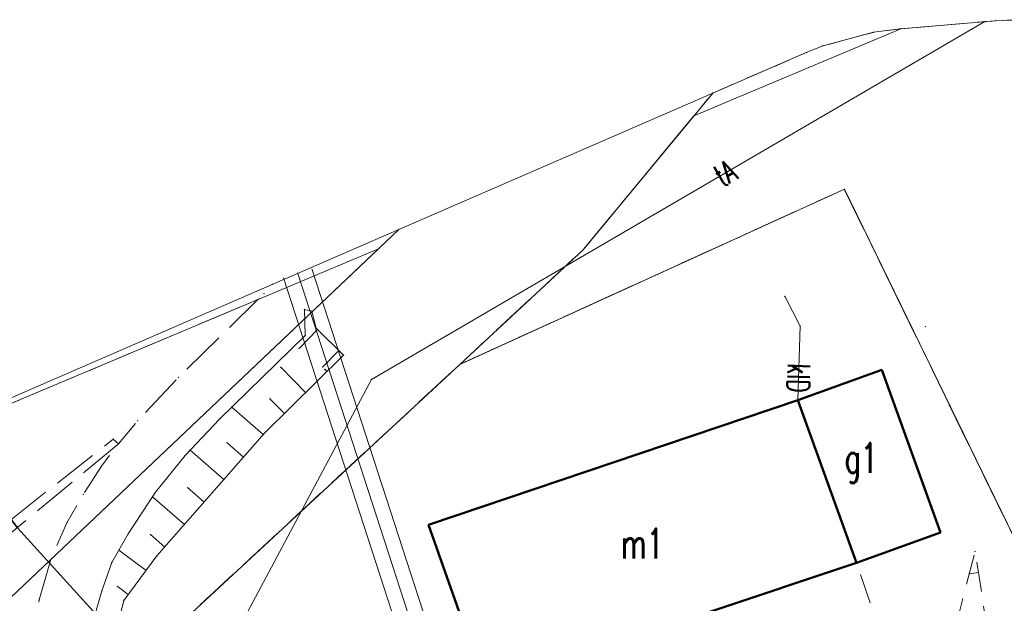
# Model space of a CAD drawing. Header units: metres. Extents: x 7422311 to 7422914, y 5495352 to 5495886.
# Tile 14 of 22: x 7422377 to 7422410, y 5495867 to 5495886. Entities that reach past the tile are written whole.
import ezdxf
from ezdxf.enums import TextEntityAlignment as Align

# ---------------------------------------------------------------- set-up
doc = ezdxf.new("R2010")
doc.units = ezdxf.units.M
for name, pattern in [('L_0_03', [1, 0.5, -0.5]), ('L_0_04', [1.5, 1, -0.5]), ('L_0_06', [2, 1.5, -0.5])]:
    doc.linetypes.add(name, pattern=pattern)
doc.layers.get('0').update_dxf_attribs({"linetype": 'CONTINUOUS', "lineweight": 18})
for name, color, linetype, lineweight in [('EGB_Budynek', 7, 'CONTINUOUS', 50), ('EGB_DzialkaEwidencyjna', 7, 'CONTINUOUS', 18), ('EGB_KonturKlasyfikacyjny', 96, 'CONTINUOUS', 18), ('EGB_KonturUzytkuGruntowego', 96, 'CONTINUOUS', 18), ('GES_PrzewodElektroenergetyczny', 1, 'CONTINUOUS', 18), ('GES_PrzewodGazowy', 52, 'CONTINUOUS', 18), ('GES_PrzewodKanalizacyjny', 36, 'CONTINUOUS', 18), ('GES_PrzewodTelekomunikacyjny', 30, 'CONTINUOUS', 18), ('GES_UrzadzeniaTowarzyszczaceLi', 7, 'CONTINUOUS', 18), ('KR_ObiektKarto', 7, 'CONTINUOUS', 18), ('OT_Komunikacja', 7, 'CONTINUOUS', 18), ('OT_Skarpa', 7, 'CONTINUOUS', 18)]:
    doc.layers.add(name, color=color, linetype=linetype, lineweight=lineweight)
doc.styles.get("Standard").update_dxf_attribs({"font": 'simplex.shx'})
doc.linetypes.add('L_0_B0_SHX', pattern='A,0,-0.75,-1.5,[17,mapa_aktualana_poszerzona1.shx,S=0.05,R=0,X=0,Y=0],-1.5,[18,mapa_aktualana_poszerzona1.shx,S=0.05,R=0,X=0,Y=0],-1.5,[19,mapa_aktualana_poszerzona1.shx,S=0.05,R=0,X=0,Y=0],-1.5,-1.5,-1.5,[20,mapa_aktualana_poszerzona1.shx,S=0.05,R=0,X=0,Y=0],-1.5,[21,mapa_aktualana_poszerzona1.shx,S=0.05,R=0,X=0,Y=0],-1.5,[22,mapa_aktualana_poszerzona1.shx,S=0.05,R=0,X=0,Y=0],-1.5,-0.75', length=15)

# ---------------------------------------------------------------- blocks, each defined once
blk = doc.blocks.new('L_0_02_2')
at = {"color": 0}
blk.add_point((0, 0), dxfattribs=at)
blk = doc.blocks.new('L_0_02_1')
at = {"color": 0}
blk.add_point((0, 0), dxfattribs=at)

msp = doc.modelspace()

# ---------------------------------------------------------------- linework, layer by layer
for p in [(7422406.528, 5495885.921), (7422406.551, 5495885.923), (7422409.365, 5495886.162), (7422409.708, 5495886.191), (7422405.638, 5495885.805), (7422403.954, 5495885.354), (7422403.39, 5495885.129), (7422400.263, 5495883.771), (7422399.633, 5495883.009), (7422404.664, 5495880.557), (7422404.664, 5495880.557), (7422404.664, 5495880.557), (7422404.664, 5495880.557), (7422404.664, 5495880.557), (7422404.664, 5495880.557), (7422404.664, 5495880.557), (7422404.664, 5495880.557), (7422404.664, 5495880.557), (7422404.664, 5495880.557), (7422404.664, 5495880.557), (7422404.664, 5495880.557), (7422389.764, 5495879.209), (7422389.086, 5495878.566), (7422395.924, 5495878.527), (7422395.924, 5495878.527), (7422395.924, 5495878.527), (7422395.924, 5495878.527), (7422395.924, 5495878.527), (7422395.924, 5495878.527), (7422395.924, 5495878.527), (7422395.924, 5495878.527), (7422395.924, 5495878.527), (7422395.924, 5495878.527), (7422395.924, 5495878.527), (7422395.924, 5495878.527), (7422386.382, 5495877.74), (7422385.538, 5495877.374), (7422385.254, 5495877.057), (7422385.254, 5495877.057), (7422385.064, 5495876.872), (7422402.671, 5495876.975), (7422402.671, 5495876.975), (7422386.604, 5495876.537), (7422386.604, 5495876.537), (7422386.854, 5495876.477), (7422386.854, 5495876.477), (7422386.994, 5495875.907), (7422386.994, 5495875.907), (7422387.044, 5495875.859), (7422403.191, 5495875.979), (7422403.191, 5495875.979), (7422407.374, 5495875.957), (7422386.634, 5495875.657), (7422386.634, 5495875.657), (7422386.428, 5495875.229), (7422387.758, 5495875.16), (7422387.914, 5495875.007), (7422387.914, 5495875.007), (7422391.804, 5495874.697), (7422391.804, 5495874.697), (7422391.804, 5495874.697), (7422391.804, 5495874.697), (7422391.804, 5495874.697), (7422391.804, 5495874.697), (7422391.804, 5495874.697), (7422391.804, 5495874.697), (7422391.804, 5495874.697), (7422391.804, 5495874.697), (7422391.804, 5495874.697), (7422391.804, 5495874.697), (7422391.804, 5495874.697), (7422391.804, 5495874.697), (7422391.804, 5495874.697), (7422391.804, 5495874.697), (7422391.804, 5495874.697), (7422391.804, 5495874.697), (7422385.812, 5495874.6), (7422387.214, 5495874.603), (7422387.286, 5495874.53), (7422387.358, 5495874.458), (7422405.915, 5495874.513), (7422405.915, 5495874.513), (7422382.384, 5495874.257), (7422382.384, 5495874.257), (7422388.846, 5495874.187), (7422388.846, 5495874.187), (7422386.647, 5495873.754), (7422385.45, 5495873.543), (7422403.106, 5495873.497), (7422403.106, 5495873.497), (7422403.106, 5495873.497), (7422403.106, 5495873.497), (7422403.106, 5495873.497), (7422403.106, 5495873.497), (7422384.176, 5495873.267), (7422385.936, 5495873.051), (7422381.034, 5495872.807), (7422381.034, 5495872.807), (7422383.764, 5495872.867), (7422383.764, 5495872.867), (7422385.274, 5495872.397), (7422385.274, 5495872.397), (7422380.214, 5495872.197), (7422380.214, 5495872.197), (7422384.02, 5495872.074), (7422385.228, 5495872.345), (7422380.384, 5495872.037), (7422380.384, 5495872.037), (7422380.384, 5495872.037), (7422380.384, 5495872.037), (7422382.784, 5495871.827), (7422382.614, 5495871.647), (7422382.614, 5495871.647), (7422384.57, 5495871.593), (7422379.844, 5495871.327), (7422379.844, 5495871.327), (7422383.911, 5495870.84), (7422381.624, 5495870.417), (7422381.624, 5495870.417), (7422382.697, 5495870.574), (7422379.214, 5495870.347), (7422379.214, 5495870.347), (7422381.527, 5495870.269), (7422383.252, 5495870.088), (7422378.664, 5495869.397), (7422378.664, 5495869.397), (7422382.593, 5495869.336), (7422390.76, 5495869.322), (7422390.76, 5495869.322), (7422380.714, 5495869.027), (7422380.714, 5495869.027), (7422381.454, 5495869.004), (7422407.882, 5495869.075), (7422407.882, 5495869.075), (7422380.401, 5495868.48), (7422381.934, 5495868.584), (7422409.034, 5495868.445), (7422409.034, 5495868.445), (7422378.124, 5495868.167), (7422378.124, 5495868.167), (7422381.674, 5495868.287), (7422381.674, 5495868.287), (7422380.164, 5495868.067), (7422380.164, 5495868.067), (7422381.312, 5495867.801), (7422405.073, 5495868.059), (7422405.073, 5495868.059), (7422405.073, 5495868.059), (7422405.073, 5495868.059), (7422405.073, 5495868.059), (7422405.073, 5495868.059), (7422408.84, 5495867.684), (7422409.146, 5495867.732), (7422380.349, 5495867.272), (7422377.734, 5495866.817), (7422377.734, 5495866.817), (7422379.834, 5495867.117), (7422379.834, 5495867.117), (7422380.564, 5495866.797), (7422380.564, 5495866.797), (7422380.715, 5495866.999)]:
    msp.add_point(p)
at = {"layer": 'EGB_Budynek', "linetype": 'Continuous', "lineweight": 50, "flags": 128}
for points in [[(7422407.882, 5495869.075), (7422405.073, 5495868.059), (7422403.106, 5495873.497), (7422405.915, 5495874.513)], [(7422400.064, 5495866.386), (7422392.667, 5495863.914), (7422390.76, 5495869.322), (7422403.106, 5495873.497), (7422405.073, 5495868.059)]]:
    msp.add_lwpolyline(points, close=True, dxfattribs=at)
at = {"layer": 'EGB_DzialkaEwidencyjna', "linetype": 'CONTINUOUS', "lineweight": 18}
for p, q in [((7422409.708, 5495886.191), (7422410.554, 5495886.227)), ((7422399.633, 5495883.009), (7422406.551, 5495885.923)), ((7422405.638, 5495885.805), (7422406.528, 5495885.921)), ((7422406.528, 5495885.921), (7422409.708, 5495886.191)), ((7422406.551, 5495885.923), (7422409.708, 5495886.191)), ((7422403.954, 5495885.354), (7422405.638, 5495885.805)), ((7422403.39, 5495885.129), (7422403.954, 5495885.354)), ((7422403.39, 5495885.129), (7422400.263, 5495883.771)), ((7422400.263, 5495883.771), (7422389.764, 5495879.209)), ((7422395.924, 5495878.527), (7422400.263, 5495883.771)), ((7422395.924, 5495878.527), (7422399.633, 5495883.009)), ((7422391.804, 5495874.697), (7422404.664, 5495880.557)), ((7422404.664, 5495880.557), (7422391.804, 5495874.697)), ((7422404.664, 5495880.557), (7422414.094, 5495861.187)), ((7422414.094, 5495861.187), (7422404.664, 5495880.557)), ((7422319.934, 5495812.967), (7422389.764, 5495879.209)), ((7422361.59, 5495866.969), (7422389.764, 5495879.209)), ((7422389.086, 5495878.566), (7422319.934, 5495812.967)), ((7422362.655, 5495867.432), (7422389.086, 5495878.566)), ((7422391.804, 5495874.697), (7422395.924, 5495878.527)), ((7422377.804, 5495861.727), (7422391.804, 5495874.697))]:
    msp.add_line(p, q, dxfattribs=at)
at = {"layer": 'EGB_KonturKlasyfikacyjny', "color": 82, "linetype": 'L_0_06', "lineweight": 18, "flags": 128}
for points in [[(7422437.514, 5495851.047), (7422437.034, 5495846.407), (7422421.264, 5495836.167), (7422407.684, 5495830.107), (7422388.214, 5495839.107), (7422387.604, 5495840.237), (7422400.594, 5495844.677), (7422405.374, 5495846.557), (7422418.654, 5495851.807), (7422414.094, 5495861.187), (7422404.664, 5495880.557), (7422391.804, 5495874.697), (7422395.924, 5495878.527), (7422400.263, 5495883.771), (7422403.39, 5495885.129), (7422403.954, 5495885.354), (7422405.638, 5495885.805), (7422406.528, 5495885.921), (7422409.708, 5495886.191), (7422410.554, 5495886.227), (7422412.291, 5495886.075), (7422413.975, 5495885.624), (7422415.554, 5495884.888), (7422415.863, 5495884.702), (7422418.513, 5495883.042), (7422419.632, 5495882.228), (7422420.865, 5495880.995), (7422423.389, 5495877.967), (7422423.607, 5495877.987), (7422424.504, 5495878.027), (7422425.512, 5495877.976), (7422428.841, 5495877.639), (7422436.274, 5495854.847)], [(7422418.654, 5495851.807), (7422405.374, 5495846.557), (7422400.594, 5495844.677), (7422387.604, 5495840.237), (7422380.514, 5495855.787), (7422377.804, 5495861.727), (7422391.804, 5495874.697), (7422404.664, 5495880.557), (7422414.094, 5495861.187)]]:
    msp.add_lwpolyline(points, close=True, dxfattribs=at)
at = {"layer": 'EGB_KonturUzytkuGruntowego', "color": 96, "linetype": 'L_0_03', "lineweight": 18, "flags": 128}
for points in [[(7422437.514, 5495851.047), (7422437.034, 5495846.407), (7422421.264, 5495836.167), (7422407.684, 5495830.107), (7422388.214, 5495839.107), (7422387.604, 5495840.237), (7422400.594, 5495844.677), (7422405.374, 5495846.557), (7422418.654, 5495851.807), (7422414.094, 5495861.187), (7422404.664, 5495880.557), (7422391.804, 5495874.697), (7422395.924, 5495878.527), (7422400.263, 5495883.771), (7422403.39, 5495885.129), (7422403.954, 5495885.354), (7422405.638, 5495885.805), (7422406.528, 5495885.921), (7422409.708, 5495886.191), (7422410.554, 5495886.227), (7422412.291, 5495886.075), (7422413.975, 5495885.624), (7422415.554, 5495884.888), (7422415.863, 5495884.702), (7422418.513, 5495883.042), (7422419.632, 5495882.228), (7422420.865, 5495880.995), (7422423.389, 5495877.967), (7422423.607, 5495877.987), (7422424.504, 5495878.027), (7422425.512, 5495877.976), (7422428.841, 5495877.639), (7422436.274, 5495854.847)], [(7422418.654, 5495851.807), (7422405.374, 5495846.557), (7422400.594, 5495844.677), (7422387.604, 5495840.237), (7422380.514, 5495855.787), (7422377.804, 5495861.727), (7422391.804, 5495874.697), (7422404.664, 5495880.557), (7422414.094, 5495861.187)]]:
    msp.add_lwpolyline(points, close=True, dxfattribs=at)
at = {"layer": 'GES_PrzewodElektroenergetyczny', "lineweight": 18}
for p, q in [((7422386.857, 5495877.894), (7422392.672, 5495859.966)), ((7422385.906, 5495877.586), (7422391.689, 5495859.755))]:
    msp.add_line(p, q, dxfattribs=at)
at = {"layer": 'GES_PrzewodGazowy', "color": 52, "linetype": 'Continuous', "lineweight": 18, "flags": 128}
msp.add_lwpolyline([(7422374.476, 5495872.567), (7422377.014, 5495869.227), (7422381.854, 5495863.897), (7422394.604, 5495849.037), (7422401.524, 5495840.387), (7422402.474, 5495840.687)], dxfattribs=at)
at = {"layer": 'GES_PrzewodKanalizacyjny', "color": 36, "linetype": 'Continuous', "lineweight": 18, "flags": 128}
msp.add_lwpolyline([(7422403.106, 5495873.497), (7422403.191, 5495875.979), (7422402.671, 5495876.975)], dxfattribs=at)
at = {"layer": 'GES_PrzewodTelekomunikacyjny', "linetype": 'CONTINUOUS', "lineweight": 18}
msp.add_line((7422386.382, 5495877.74), (7422392.181, 5495859.86), dxfattribs=at)
at = {"layer": 'GES_PrzewodTelekomunikacyjny', "linetype": 'L_0_B0_SHX', "lineweight": 18}
msp.add_line((7422386.382, 5495877.74), (7422392.181, 5495859.86), dxfattribs=at)
at = {"layer": 'GES_PrzewodTelekomunikacyjny', "color": 30, "linetype": 'Continuous', "lineweight": 18, "flags": 128}
msp.add_lwpolyline([(7422381.443, 5495860.294), (7422388.846, 5495874.187), (7422409.365, 5495886.162)], dxfattribs=at)
at = {"layer": 'GES_UrzadzeniaTowarzyszczaceLi', "color": 7, "linetype": 'Continuous', "lineweight": 35, "flags": 128}
msp.add_lwpolyline([(7422374.476, 5495872.567), (7422377.014, 5495869.227), (7422381.854, 5495863.897), (7422394.604, 5495849.037), (7422401.524, 5495840.387)], dxfattribs=at)
at = {"layer": 'KR_ObiektKarto', "linetype": 'Continuous', "lineweight": 18, "flags": 128}
for points in [[(7422387.044, 5495875.859), (7422386.428, 5495875.229)], [(7422387.758, 5495875.16), (7422387.214, 5495874.603)], [(7422386.647, 5495873.754), (7422385.812, 5495874.6)], [(7422387.358, 5495874.458), (7422387.286, 5495874.53)], [(7422385.936, 5495873.051), (7422385.45, 5495873.543)], [(7422385.228, 5495872.345), (7422384.176, 5495873.267)], [(7422384.57, 5495871.593), (7422384.02, 5495872.074)], [(7422383.911, 5495870.84), (7422382.784, 5495871.827)], [(7422383.252, 5495870.088), (7422382.697, 5495870.574)], [(7422382.593, 5495869.336), (7422381.527, 5495870.269)], [(7422381.934, 5495868.584), (7422381.454, 5495869.004)], [(7422381.312, 5495867.801), (7422380.401, 5495868.48)], [(7422409.146, 5495867.732), (7422408.84, 5495867.684)], [(7422380.715, 5495866.999), (7422380.349, 5495867.272)]]:
    msp.add_lwpolyline(points, dxfattribs=at)
at = {"layer": 'OT_Komunikacja', "color": 7, "linetype": 'L_0_06', "lineweight": 18, "flags": 128}
for points in [[(7422312.219, 5495811.958), (7422311.316, 5495815.221), (7422311.106, 5495816.151), (7422310.954, 5495817.849), (7422310.951, 5495818.672), (7422323.624, 5495830.417), (7422328.777, 5495835.179), (7422330.754, 5495836.657), (7422333.995, 5495840), (7422335.874, 5495841.737), (7422343.994, 5495849.257), (7422348.514, 5495853.467), (7422351.374, 5495856.097), (7422355.394, 5495859.807), (7422364.457, 5495868.191), (7422385.064, 5495876.872), (7422382.384, 5495874.257), (7422381.034, 5495872.807), (7422380.384, 5495872.037), (7422380.214, 5495872.197), (7422374.724, 5495867.877), (7422365.734, 5495860.717), (7422365.914, 5495860.537), (7422359.854, 5495854.967), (7422353.034, 5495848.647), (7422352.784, 5495848.237), (7422352.544, 5495848.577), (7422344.524, 5495841.127), (7422331.904, 5495829.407), (7422327.944, 5495825.737), (7422328.104, 5495825.567), (7422327.354, 5495824.797), (7422326.424, 5495823.557), (7422314.814, 5495813.227), (7422312.549, 5495811.108)], [(7422346.894, 5495837.347), (7422342.424, 5495833.177), (7422340.904, 5495833.027), (7422339.214, 5495832.767), (7422337.274, 5495832.227), (7422335.374, 5495831.447), (7422333.614, 5495830.447), (7422332.074, 5495829.237), (7422344.884, 5495840.907), (7422352.784, 5495848.237), (7422352.994, 5495847.997), (7422353.419, 5495848.139), (7422360.234, 5495854.487), (7422366.714, 5495860.457), (7422366.944, 5495860.827), (7422366.744, 5495861.077), (7422366.334, 5495860.917), (7422375.004, 5495867.577), (7422380.384, 5495872.037), (7422379.844, 5495871.327), (7422379.214, 5495870.347), (7422378.664, 5495869.397), (7422378.124, 5495868.167), (7422377.734, 5495866.817), (7422377.574, 5495865.917), (7422369.634, 5495858.737), (7422369.224, 5495858.537), (7422368.784, 5495858.197), (7422362.354, 5495852.247), (7422351.984, 5495842.617), (7422351.704, 5495842.217)]]:
    msp.add_lwpolyline(points, close=True, dxfattribs=at)
at = {"layer": 'OT_Komunikacja', "color": 7, "linetype": 'L_0_04', "lineweight": 18, "flags": 128}
msp.add_lwpolyline([(7422401.108, 5495863.254), (7422400.064, 5495866.386), (7422405.073, 5495868.059), (7422406.119, 5495864.929)], close=True, dxfattribs=at)
at = {"layer": 'OT_Skarpa', "color": 7, "linetype": 'Continuous', "lineweight": 18, "flags": 128}
msp.add_lwpolyline([(7422377.454, 5495863.327), (7422379.324, 5495864.167), (7422379.554, 5495866.147), (7422379.834, 5495867.117), (7422380.164, 5495868.067), (7422380.714, 5495869.027), (7422381.624, 5495870.417), (7422382.614, 5495871.647), (7422383.764, 5495872.867), (7422386.634, 5495875.657), (7422386.604, 5495876.537), (7422386.854, 5495876.477), (7422386.994, 5495875.907), (7422387.914, 5495875.007), (7422385.274, 5495872.397), (7422381.674, 5495868.287), (7422380.564, 5495866.797), (7422379.834, 5495863.807), (7422378.104, 5495862.497)], close=True, dxfattribs=at)
at = {"layer": 'OT_Skarpa', "color": 7, "linetype": 'L_0_04', "lineweight": 18, "flags": 128}
msp.add_lwpolyline([(7422394.892, 5495857.856), (7422393.246, 5495859.173), (7422407.891, 5495863.974), (7422409.034, 5495868.445), (7422409.884, 5495863.021)], close=True, dxfattribs=at)

# ---------------------------------------------------------------- block references
at = {"layer": 'EGB_DzialkaEwidencyjna', "color": 7, "linetype": 'Continuous'}
for name, p, xscale, yscale, zscale, rotation in [('L_0_02_2', (7422406.551, 5495885.923), 0.5, 0.5, 0.5, 202.8399999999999), ('L_0_02_1', (7422406.551, 5495885.923), 0.5, 0.5, 0.5, 4.85), ('L_0_02_2', (7422409.708, 5495886.191), 0.5, 0.5, 0.5, 184.8499999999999), ('L_0_02_1', (7422409.708, 5495886.191), 0.4999999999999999, 0.4999999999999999, 0.4999999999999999, 2.43), ('L_0_02_2', (7422399.633, 5495883.009), 0.5, 0.5, 0.5, 230.39), ('L_0_02_1', (7422399.633, 5495883.009), 0.5, 0.5, 0.5, 22.84), ('L_0_02_2', (7422399.633, 5495883.009), 0.5, 0.5, 0.5, 202.8399999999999), ('L_0_02_1', (7422399.633, 5495883.009), 0.5, 0.5, 0.5, 230.39), ('L_0_02_2', (7422404.664, 5495880.557), 0.5, 0.5, 0.5, 204.5), ('L_0_02_1', (7422404.664, 5495880.557), 0.4999999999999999, 0.4999999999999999, 0.4999999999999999, 295.96), ('L_0_02_2', (7422404.664, 5495880.557), 0.4999999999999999, 0.4999999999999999, 0.4999999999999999, 295.96), ('L_0_02_1', (7422404.664, 5495880.557), 0.5, 0.5, 0.5, 204.5), ('L_0_02_2', (7422389.086, 5495878.566), 0.5, 0.5, 0.5, 202.8399999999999), ('L_0_02_1', (7422389.086, 5495878.566), 0.5, 0.5, 0.5, 223.49), ('L_0_02_2', (7422389.086, 5495878.566), 0.5, 0.5, 0.5, 223.49), ('L_0_02_1', (7422389.086, 5495878.566), 0.5, 0.5, 0.5, 22.84), ('L_0_02_2', (7422395.924, 5495878.527), 0.5, 0.5, 0.5, 222.91), ('L_0_02_1', (7422395.924, 5495878.527), 0.5, 0.5, 0.5, 50.39), ('L_0_02_2', (7422395.924, 5495878.527), 0.5, 0.5, 0.5, 50.39), ('L_0_02_1', (7422395.924, 5495878.527), 0.5, 0.5, 0.5, 222.91), ('L_0_02_2', (7422391.804, 5495874.697), 0.4999999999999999, 0.4999999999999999, 0.4999999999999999, 222.81), ('L_0_02_1', (7422391.804, 5495874.697), 0.5, 0.5, 0.5, 24.5), ('L_0_02_2', (7422391.804, 5495874.697), 0.5, 0.5, 0.5, 24.5), ('L_0_02_1', (7422391.804, 5495874.697), 0.5, 0.5, 0.5, 42.91), ('L_0_02_2', (7422391.804, 5495874.697), 0.5, 0.5, 0.5, 42.91), ('L_0_02_1', (7422391.804, 5495874.697), 0.4999999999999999, 0.4999999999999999, 0.4999999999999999, 222.81)]:
    msp.add_blockref(name, p, dxfattribs=dict(at, xscale=xscale, yscale=yscale, zscale=zscale, rotation=rotation))

# ---------------------------------------------------------------- texts
at = {"layer": 'EGB_Budynek', "color": 7, "lineweight": 20, "width": 0.66}
for s, p in [('g1', (7422405.227, 5495871.564)), ('m1', (7422397.91, 5495868.699))]:
    msp.add_text(s, height=1, dxfattribs=at).set_placement(p, align=Align.MIDDLE_CENTER)
at = {"layer": 'GES_PrzewodKanalizacyjny', "color": 36, "lineweight": 15, "width": 0.66}
msp.add_text('klD', height=0.75, rotation=268, dxfattribs=at).set_placement((7422403.131, 5495874.238), align=Align.MIDDLE_CENTER)
at = {"layer": 'GES_PrzewodTelekomunikacyjny', "color": 30, "lineweight": 15, "width": 0.66}
msp.add_text('tA', height=0.75, rotation=30.3, dxfattribs=at).set_placement((7422400.679, 5495881.092), align=Align.MIDDLE_CENTER)

doc.saveas('drawing.dxf')
